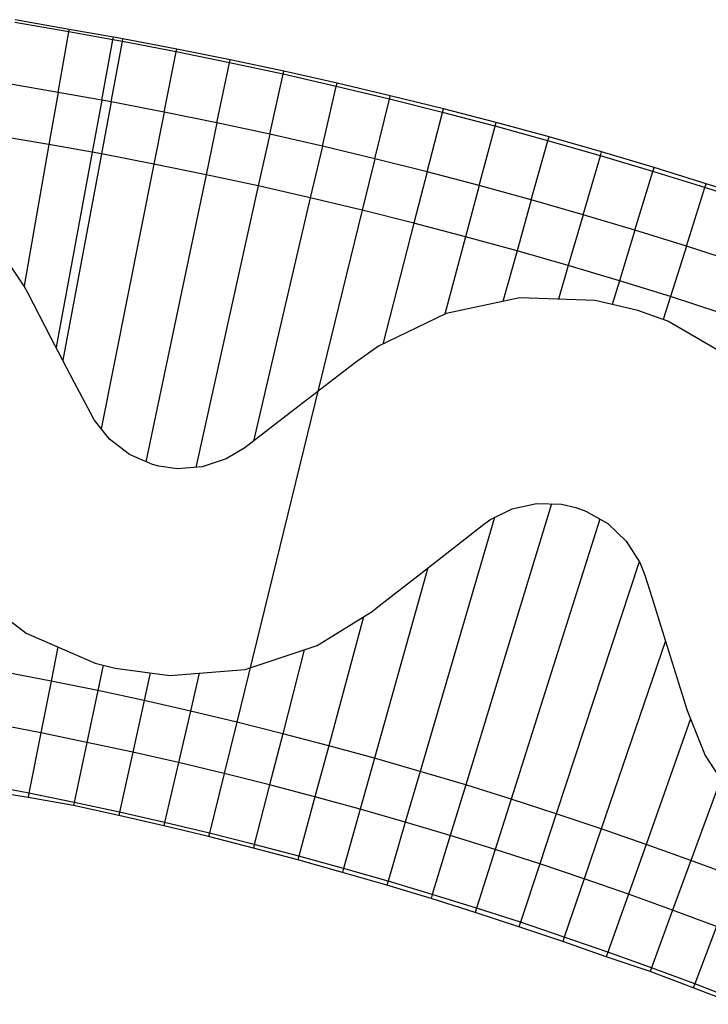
# Model space of a CAD drawing. Header units: metres. Extents: x 1075205 to 1080173, y 1572534 to 1573545.
# Tile 5 of 16: x 1076365 to 1076638, y 1573128 to 1573519. Entities that reach past the tile are written whole.
import ezdxf

# ---------------------------------------------------------------- set-up
doc = ezdxf.new("R2010")
doc.units = ezdxf.units.M
doc.header["$MEASUREMENT"] = 0
doc.layers.add('DaylightGeneral', color=161, linetype='Continuous')
doc.layers.add('Secc_valle', color=7, linetype='Continuous')

msp = doc.modelspace()

# ---------------------------------------------------------------- linework, layer by layer
for points in [[(1076647.94, 1573384.41), (1076621.97, 1573399.37), (1076610.17, 1573403.67), (1076593.2, 1573407.59), (1076563.35, 1573408.63), (1076534.16, 1573402.48), (1076507.32, 1573389.52), (1076498.16, 1573383.03), (1076472.44, 1573363.19), (1076456.61, 1573350.97), (1076454.3, 1573349.18), (1076446.93, 1573344.76), (1076437.41, 1573341.61), (1076427.44, 1573340.85), (1076420.22, 1573341.82), (1076417.6, 1573342.51), (1076408.48, 1573346.49), (1076400.62, 1573352.56), (1076394.49, 1573360.33), (1076393, 1573363.03), (1076386.63, 1573375.24), (1076377.39, 1573392.98), (1076368.16, 1573410.72), (1076366.8, 1573413.32), (1076352.52, 1573434.66)], [(1076343.85, 1573293.71), (1076367.56, 1573275.61), (1076394.97, 1573263.71), (1076402.85, 1573261.66), (1076424.51, 1573258.77), (1076454.42, 1573261.12), (1076482.9, 1573270.71), (1076504.76, 1573284.22), (1076507.06, 1573286.02), (1076522.82, 1573298.33), (1076538.57, 1573310.67), (1076548.4, 1573318.35), (1076551.4, 1573320.54), (1076560.26, 1573324.94), (1076569.96, 1573327.06), (1076579.9, 1573326.75), (1076585.56, 1573325.46), (1076589.5, 1573324.04), (1076598.19, 1573319.09), (1076605.45, 1573312.17), (1076610.86, 1573303.69), (1076612.89, 1573298.64), (1076615.66, 1573289.84), (1076621.64, 1573270.75), (1076627.63, 1573251.67), (1076629.74, 1573244.95), (1076636.86, 1573227), (1076653.08, 1573202.01)]]:
    msp.add_lwpolyline(points)
at = {"layer": 'DaylightGeneral', "color": 161}
for p, q in [((1076384.42, 1573514.28, 68.82), (1076363.06, 1573517.91, 68.8)), ((1076384.42, 1573514.28, 68.82), (1076363.06, 1573517.91, 68.8)), ((1076384.59, 1573515.24, 68.5), (1076363.25, 1573519.09, 68.4)), ((1076380.2, 1573490.25, 68.82), (1076384.42, 1573514.28, 68.82)), ((1076380.2, 1573490.25, 68.82), (1076384.42, 1573514.28, 68.82)), ((1076384.42, 1573514.28, 68.82), (1076384.59, 1573515.24, 68.5)), ((1076384.42, 1573514.28, 68.82), (1076384.59, 1573515.24, 68.5)), ((1076401.94, 1573511.13, 68.84), (1076384.42, 1573514.28, 68.82)), ((1076401.94, 1573511.13, 68.84), (1076384.42, 1573514.28, 68.82)), ((1076402.13, 1573512.14, 68.5), (1076384.59, 1573515.24, 68.5)), ((1076397.5, 1573487.13, 68.84), (1076401.94, 1573511.13, 68.84)), ((1076397.5, 1573487.13, 68.84), (1076401.94, 1573511.13, 68.84)), ((1076401.26, 1573486.44, 68.85), (1076405.74, 1573510.42, 68.85)), ((1076401.26, 1573486.44, 68.85), (1076405.74, 1573510.42, 68.85)), ((1076401.94, 1573511.13, 68.84), (1076402.13, 1573512.14, 68.5)), ((1076401.94, 1573511.13, 68.84), (1076402.13, 1573512.14, 68.5)), ((1076405.74, 1573510.42, 68.85), (1076401.94, 1573511.13, 68.84)), ((1076405.74, 1573510.42, 68.85), (1076401.94, 1573511.13, 68.84)), ((1076405.93, 1573511.45, 68.5), (1076402.13, 1573512.14, 68.5)), ((1076405.74, 1573510.42, 68.85), (1076405.93, 1573511.45, 68.5)), ((1076405.74, 1573510.42, 68.85), (1076405.93, 1573511.45, 68.5)), ((1076427.01, 1573506.32, 68.87), (1076405.74, 1573510.42, 68.85)), ((1076427.01, 1573506.32, 68.87), (1076405.74, 1573510.42, 68.85)), ((1076427.24, 1573507.45, 68.49), (1076405.93, 1573511.45, 68.5)), ((1076422.27, 1573482.39, 68.87), (1076427.01, 1573506.32, 68.87)), ((1076422.27, 1573482.39, 68.87), (1076427.01, 1573506.32, 68.87)), ((1076427.01, 1573506.32, 68.87), (1076427.24, 1573507.45, 68.49)), ((1076427.01, 1573506.32, 68.87), (1076427.24, 1573507.45, 68.49)), ((1076448.24, 1573501.99, 68.89), (1076427.01, 1573506.32, 68.87)), ((1076448.24, 1573501.99, 68.89), (1076427.01, 1573506.32, 68.87)), ((1076448.5, 1573503.21, 68.48), (1076427.24, 1573507.45, 68.49)), ((1076443.23, 1573478.11, 68.89), (1076448.24, 1573501.99, 68.89)), ((1076443.23, 1573478.11, 68.89), (1076448.24, 1573501.99, 68.89)), ((1076448.24, 1573501.99, 68.89), (1076448.5, 1573503.21, 68.48)), ((1076448.24, 1573501.99, 68.89), (1076448.5, 1573503.21, 68.48)), ((1076469.42, 1573497.42, 68.92), (1076448.24, 1573501.99, 68.89)), ((1076469.42, 1573497.42, 68.92), (1076448.24, 1573501.99, 68.89)), ((1076469.69, 1573498.64, 68.5), (1076448.5, 1573503.21, 68.48)), ((1076469.42, 1573497.42, 68.92), (1076469.69, 1573498.64, 68.5)), ((1076469.42, 1573497.42, 68.92), (1076469.69, 1573498.64, 68.5)), ((1076490.85, 1573493.9, 68.5), (1076469.69, 1573498.64, 68.5)), ((1076380.2, 1573490.25, 68.82), (1076359.11, 1573493.83, 68.8)), ((1076464.14, 1573473.6, 68.92), (1076469.42, 1573497.42, 68.92)), ((1076464.14, 1573473.6, 68.92), (1076469.42, 1573497.42, 68.92)), ((1076490.55, 1573492.62, 68.94), (1076469.42, 1573497.42, 68.92)), ((1076490.55, 1573492.62, 68.94), (1076469.42, 1573497.42, 68.92)), ((1076490.55, 1573492.62, 68.94), (1076490.85, 1573493.9, 68.5)), ((1076490.55, 1573492.62, 68.94), (1076490.85, 1573493.9, 68.5)), ((1076511.95, 1573488.93, 68.5), (1076490.85, 1573493.9, 68.5)), ((1076397.5, 1573487.13, 68.84), (1076380.2, 1573490.25, 68.82)), ((1076485.01, 1573468.85, 68.94), (1076490.55, 1573492.62, 68.94)), ((1076485.01, 1573468.85, 68.94), (1076490.55, 1573492.62, 68.94)), ((1076511.62, 1573487.58, 68.96), (1076490.55, 1573492.62, 68.94)), ((1076511.62, 1573487.58, 68.96), (1076490.55, 1573492.62, 68.94)), ((1076401.26, 1573486.44, 68.85), (1076397.5, 1573487.13, 68.84)), ((1076422.27, 1573482.39, 68.87), (1076401.26, 1573486.44, 68.85)), ((1076505.82, 1573463.88, 68.96), (1076511.62, 1573487.58, 68.96)), ((1076505.82, 1573463.88, 68.96), (1076511.62, 1573487.58, 68.96)), ((1076511.62, 1573487.58, 68.96), (1076511.95, 1573488.93, 68.5)), ((1076511.62, 1573487.58, 68.96), (1076511.95, 1573488.93, 68.5)), ((1076532.64, 1573482.3, 68.99), (1076511.62, 1573487.58, 68.96)), ((1076532.64, 1573482.3, 68.99), (1076511.62, 1573487.58, 68.96)), ((1076533, 1573483.72, 68.5), (1076511.95, 1573488.93, 68.5)), ((1076443.23, 1573478.11, 68.89), (1076422.27, 1573482.39, 68.87)), ((1076526.57, 1573458.67, 68.99), (1076532.64, 1573482.3, 68.99)), ((1076526.57, 1573458.67, 68.99), (1076532.64, 1573482.3, 68.99)), ((1076532.64, 1573482.3, 68.99), (1076533, 1573483.72, 68.5)), ((1076532.64, 1573482.3, 68.99), (1076533, 1573483.72, 68.5)), ((1076553.59, 1573476.8, 69.01), (1076532.64, 1573482.3, 68.99)), ((1076553.59, 1573476.8, 69.01), (1076532.64, 1573482.3, 68.99)), ((1076553.99, 1573478.28, 68.5), (1076533, 1573483.72, 68.5)), ((1076464.14, 1573473.6, 68.92), (1076443.23, 1573478.11, 68.89)), ((1076553.59, 1573476.8, 69.01), (1076553.99, 1573478.28, 68.5)), ((1076553.59, 1573476.8, 69.01), (1076553.99, 1573478.28, 68.5)), ((1076574.92, 1573472.6, 68.5), (1076553.99, 1573478.28, 68.5)), ((1076547.26, 1573453.23, 69.01), (1076553.59, 1573476.8, 69.01)), ((1076547.26, 1573453.23, 69.01), (1076553.59, 1573476.8, 69.01)), ((1076574.48, 1573471.06, 69.03), (1076553.59, 1573476.8, 69.01)), ((1076574.48, 1573471.06, 69.03), (1076553.59, 1573476.8, 69.01)), ((1076485.01, 1573468.85, 68.94), (1076464.14, 1573473.6, 68.92)), ((1076567.89, 1573447.57, 69.03), (1076574.48, 1573471.06, 69.03)), ((1076567.89, 1573447.57, 69.03), (1076574.48, 1573471.06, 69.03)), ((1076574.48, 1573471.06, 69.03), (1076574.92, 1573472.6, 68.5)), ((1076574.48, 1573471.06, 69.03), (1076574.92, 1573472.6, 68.5)), ((1076595.31, 1573465.09, 69.06), (1076574.48, 1573471.06, 69.03)), ((1076595.31, 1573465.09, 69.06), (1076574.48, 1573471.06, 69.03)), ((1076595.78, 1573466.69, 68.5), (1076574.92, 1573472.6, 68.5)), ((1076505.82, 1573463.88, 68.96), (1076485.01, 1573468.85, 68.94)), ((1076595.31, 1573465.09, 69.06), (1076595.78, 1573466.69, 68.5)), ((1076595.31, 1573465.09, 69.06), (1076595.78, 1573466.69, 68.5)), ((1076616.55, 1573460.46, 68.53), (1076595.78, 1573466.69, 68.5)), ((1076526.57, 1573458.67, 68.99), (1076505.82, 1573463.88, 68.96)), ((1076588.46, 1573441.67, 69.06), (1076595.31, 1573465.09, 69.06)), ((1076588.46, 1573441.67, 69.06), (1076595.31, 1573465.09, 69.06)), ((1076616.07, 1573458.89, 69.08), (1076595.31, 1573465.09, 69.06)), ((1076616.07, 1573458.89, 69.08), (1076595.31, 1573465.09, 69.06)), ((1076547.26, 1573453.23, 69.01), (1076526.57, 1573458.67, 68.99)), ((1076608.96, 1573435.55, 69.08), (1076616.07, 1573458.89, 69.08)), ((1076608.96, 1573435.55, 69.08), (1076616.07, 1573458.89, 69.08)), ((1076616.07, 1573458.89, 69.08), (1076616.55, 1573460.46, 68.53)), ((1076616.07, 1573458.89, 69.08), (1076616.55, 1573460.46, 68.53)), ((1076636.76, 1573452.46, 69.1), (1076616.07, 1573458.89, 69.08)), ((1076636.76, 1573452.46, 69.1), (1076616.07, 1573458.89, 69.08)), ((1076637.25, 1573453.99, 68.57), (1076616.55, 1573460.46, 68.53)), ((1076567.89, 1573447.57, 69.03), (1076547.26, 1573453.23, 69.01)), ((1076629.39, 1573429.2, 69.1), (1076636.76, 1573452.46, 69.1)), ((1076629.39, 1573429.2, 69.1), (1076636.76, 1573452.46, 69.1)), ((1076636.76, 1573452.46, 69.1), (1076637.25, 1573453.99, 68.57)), ((1076636.76, 1573452.46, 69.1), (1076637.25, 1573453.99, 68.57)), ((1076657.38, 1573445.8, 69.13), (1076636.76, 1573452.46, 69.1)), ((1076657.38, 1573445.8, 69.13), (1076636.76, 1573452.46, 69.1)), ((1076657.91, 1573447.41, 68.56), (1076637.25, 1573453.99, 68.57)), ((1076588.46, 1573441.67, 69.06), (1076567.89, 1573447.57, 69.03)), ((1076608.96, 1573435.55, 69.08), (1076588.46, 1573441.67, 69.06)), ((1076629.39, 1573429.2, 69.1), (1076608.96, 1573435.55, 69.08)), ((1076649.75, 1573422.62, 69.13), (1076629.39, 1573429.2, 69.1)), ((1076373.39, 1573235.99, 68.87), (1076355.12, 1573239.51, 68.85)), ((1076373.39, 1573235.99, 68.87), (1076368.64, 1573212.06, 68.87)), ((1076373.39, 1573235.99, 68.87), (1076368.64, 1573212.06, 68.87)), ((1076391.62, 1573232.27, 68.89), (1076373.39, 1573235.99, 68.87)), ((1076391.62, 1573232.27, 68.89), (1076386.6, 1573208.39, 68.89)), ((1076391.62, 1573232.27, 68.89), (1076386.6, 1573208.39, 68.89)), ((1076409.8, 1573228.35, 68.92), (1076391.62, 1573232.27, 68.89)), ((1076409.8, 1573228.35, 68.92), (1076404.52, 1573204.52, 68.92)), ((1076409.8, 1573228.35, 68.92), (1076404.52, 1573204.52, 68.92)), ((1076427.94, 1573224.22, 68.94), (1076409.8, 1573228.35, 68.92)), ((1076427.94, 1573224.22, 68.94), (1076422.4, 1573200.46, 68.94)), ((1076427.94, 1573224.22, 68.94), (1076422.4, 1573200.46, 68.94)), ((1076446.04, 1573219.89, 68.96), (1076427.94, 1573224.22, 68.94)), ((1076446.04, 1573219.89, 68.96), (1076440.23, 1573196.19, 68.96)), ((1076446.04, 1573219.89, 68.96), (1076440.23, 1573196.19, 68.96)), ((1076464.08, 1573215.37, 68.99), (1076446.04, 1573219.89, 68.96)), ((1076368.3, 1573210.34, 68.29), (1076350.24, 1573213.38, 68.12)), ((1076368.64, 1573212.06, 68.87), (1076350.64, 1573215.52, 68.85)), ((1076368.64, 1573212.06, 68.87), (1076350.64, 1573215.52, 68.85)), ((1076464.08, 1573215.37, 68.99), (1076458.01, 1573191.73, 68.99)), ((1076464.08, 1573215.37, 68.99), (1076458.01, 1573191.73, 68.99)), ((1076482.08, 1573210.64, 69.01), (1076464.08, 1573215.37, 68.99)), ((1076368.64, 1573212.06, 68.87), (1076368.3, 1573210.34, 68.29)), ((1076368.64, 1573212.06, 68.87), (1076368.3, 1573210.34, 68.29)), ((1076386.34, 1573207.15, 68.47), (1076368.3, 1573210.34, 68.29)), ((1076386.6, 1573208.39, 68.89), (1076368.64, 1573212.06, 68.87)), ((1076386.6, 1573208.39, 68.89), (1076368.64, 1573212.06, 68.87)), ((1076386.6, 1573208.39, 68.89), (1076386.34, 1573207.15, 68.47)), ((1076386.6, 1573208.39, 68.89), (1076386.34, 1573207.15, 68.47)), ((1076404.52, 1573204.52, 68.92), (1076386.6, 1573208.39, 68.89)), ((1076404.52, 1573204.52, 68.92), (1076386.6, 1573208.39, 68.89)), ((1076482.08, 1573210.64, 69.01), (1076475.75, 1573187.07, 69.01)), ((1076482.08, 1573210.64, 69.01), (1076475.75, 1573187.07, 69.01)), ((1076500.02, 1573205.71, 69.03), (1076482.08, 1573210.64, 69.01)), ((1076404.25, 1573203.3, 68.5), (1076386.34, 1573207.15, 68.47)), ((1076404.52, 1573204.52, 68.92), (1076404.25, 1573203.3, 68.5)), ((1076404.52, 1573204.52, 68.92), (1076404.25, 1573203.3, 68.5)), ((1076422.4, 1573200.46, 68.94), (1076404.52, 1573204.52, 68.92)), ((1076422.4, 1573200.46, 68.94), (1076404.52, 1573204.52, 68.92)), ((1076500.02, 1573205.71, 69.03), (1076493.42, 1573182.22, 69.03)), ((1076500.02, 1573205.71, 69.03), (1076493.42, 1573182.22, 69.03)), ((1076517.9, 1573200.58, 69.06), (1076500.02, 1573205.71, 69.03)), ((1076422.1, 1573199.17, 68.5), (1076404.25, 1573203.3, 68.5)), ((1076517.9, 1573200.58, 69.06), (1076511.05, 1573177.17, 69.06)), ((1076517.9, 1573200.58, 69.06), (1076511.05, 1573177.17, 69.06)), ((1076535.73, 1573195.26, 69.08), (1076517.9, 1573200.58, 69.06)), ((1076422.4, 1573200.46, 68.94), (1076422.1, 1573199.17, 68.5)), ((1076422.4, 1573200.46, 68.94), (1076422.1, 1573199.17, 68.5)), ((1076439.9, 1573194.84, 68.5), (1076422.1, 1573199.17, 68.5)), ((1076440.23, 1573196.19, 68.96), (1076422.4, 1573200.46, 68.94)), ((1076440.23, 1573196.19, 68.96), (1076422.4, 1573200.46, 68.94)), ((1076440.23, 1573196.19, 68.96), (1076439.9, 1573194.84, 68.5)), ((1076440.23, 1573196.19, 68.96), (1076439.9, 1573194.84, 68.5)), ((1076457.65, 1573190.32, 68.5), (1076439.9, 1573194.84, 68.5)), ((1076458.01, 1573191.73, 68.99), (1076440.23, 1573196.19, 68.96)), ((1076458.01, 1573191.73, 68.99), (1076440.23, 1573196.19, 68.96)), ((1076535.73, 1573195.26, 69.08), (1076528.61, 1573171.92, 69.08)), ((1076535.73, 1573195.26, 69.08), (1076528.61, 1573171.92, 69.08)), ((1076553.49, 1573189.74, 69.1), (1076535.73, 1573195.26, 69.08)), ((1076458.01, 1573191.73, 68.99), (1076457.65, 1573190.32, 68.5)), ((1076458.01, 1573191.73, 68.99), (1076457.65, 1573190.32, 68.5)), ((1076475.35, 1573185.6, 68.5), (1076457.65, 1573190.32, 68.5)), ((1076475.75, 1573187.07, 69.01), (1076458.01, 1573191.73, 68.99)), ((1076475.75, 1573187.07, 69.01), (1076458.01, 1573191.73, 68.99)), ((1076553.49, 1573189.74, 69.1), (1076546.12, 1573166.48, 69.1)), ((1076553.49, 1573189.74, 69.1), (1076546.12, 1573166.48, 69.1)), ((1076571.2, 1573184.02, 69.13), (1076553.49, 1573189.74, 69.1)), ((1076475.75, 1573187.07, 69.01), (1076475.35, 1573185.6, 68.5)), ((1076475.75, 1573187.07, 69.01), (1076475.35, 1573185.6, 68.5)), ((1076492.99, 1573180.68, 68.5), (1076475.35, 1573185.6, 68.5)), ((1076493.42, 1573182.22, 69.03), (1076475.75, 1573187.07, 69.01)), ((1076493.42, 1573182.22, 69.03), (1076475.75, 1573187.07, 69.01)), ((1076493.42, 1573182.22, 69.03), (1076492.99, 1573180.68, 68.5)), ((1076493.42, 1573182.22, 69.03), (1076492.99, 1573180.68, 68.5)), ((1076511.05, 1573177.17, 69.06), (1076493.42, 1573182.22, 69.03)), ((1076511.05, 1573177.17, 69.06), (1076493.42, 1573182.22, 69.03)), ((1076571.2, 1573184.02, 69.13), (1076563.57, 1573160.84, 69.13)), ((1076571.2, 1573184.02, 69.13), (1076563.57, 1573160.84, 69.13)), ((1076588.84, 1573178.1, 69.15), (1076571.2, 1573184.02, 69.13)), ((1076510.58, 1573175.56, 68.5), (1076492.99, 1573180.68, 68.5)), ((1076511.05, 1573177.17, 69.06), (1076510.58, 1573175.56, 68.5)), ((1076511.05, 1573177.17, 69.06), (1076510.58, 1573175.56, 68.5)), ((1076528.61, 1573171.92, 69.08), (1076511.05, 1573177.17, 69.06)), ((1076528.61, 1573171.92, 69.08), (1076511.05, 1573177.17, 69.06)), ((1076588.84, 1573178.1, 69.15), (1076580.95, 1573155.01, 69.15)), ((1076588.84, 1573178.1, 69.15), (1076580.95, 1573155.01, 69.15)), ((1076606.41, 1573171.99, 69.17), (1076588.84, 1573178.1, 69.15)), ((1076528.11, 1573170.25, 68.5), (1076510.58, 1573175.56, 68.5)), ((1076528.61, 1573171.92, 69.08), (1076528.11, 1573170.25, 68.5)), ((1076528.61, 1573171.92, 69.08), (1076528.11, 1573170.25, 68.5)), ((1076545.57, 1573164.75, 68.5), (1076528.11, 1573170.25, 68.5)), ((1076546.12, 1573166.48, 69.1), (1076528.61, 1573171.92, 69.08)), ((1076546.12, 1573166.48, 69.1), (1076528.61, 1573171.92, 69.08)), ((1076606.41, 1573171.99, 69.17), (1076598.26, 1573148.99, 69.17)), ((1076606.41, 1573171.99, 69.17), (1076598.26, 1573148.99, 69.17)), ((1076623.91, 1573165.68, 69.2), (1076606.41, 1573171.99, 69.17)), ((1076546.12, 1573166.48, 69.1), (1076545.57, 1573164.75, 68.5)), ((1076546.12, 1573166.48, 69.1), (1076545.57, 1573164.75, 68.5)), ((1076563.57, 1573160.84, 69.13), (1076546.12, 1573166.48, 69.1)), ((1076563.57, 1573160.84, 69.13), (1076546.12, 1573166.48, 69.1)), ((1076623.91, 1573165.68, 69.2), (1076615.51, 1573142.77, 69.2)), ((1076623.91, 1573165.68, 69.2), (1076615.51, 1573142.77, 69.2)), ((1076641.34, 1573159.18, 69.22), (1076623.91, 1573165.68, 69.2)), ((1076562.98, 1573159.06, 68.5), (1076545.57, 1573164.75, 68.5)), ((1076563.57, 1573160.84, 69.13), (1076562.98, 1573159.06, 68.5)), ((1076563.57, 1573160.84, 69.13), (1076562.98, 1573159.06, 68.5)), ((1076580.32, 1573153.17, 68.5), (1076562.98, 1573159.06, 68.5)), ((1076580.95, 1573155.01, 69.15), (1076563.57, 1573160.84, 69.13)), ((1076580.95, 1573155.01, 69.15), (1076563.57, 1573160.84, 69.13)), ((1076641.34, 1573159.18, 69.22), (1076632.69, 1573136.37, 69.22)), ((1076641.34, 1573159.18, 69.22), (1076632.69, 1573136.37, 69.22)), ((1076580.95, 1573155.01, 69.15), (1076580.32, 1573153.17, 68.5)), ((1076580.95, 1573155.01, 69.15), (1076580.32, 1573153.17, 68.5)), ((1076598.26, 1573148.99, 69.17), (1076580.95, 1573155.01, 69.15)), ((1076598.26, 1573148.99, 69.17), (1076580.95, 1573155.01, 69.15)), ((1076597.59, 1573147.09, 68.5), (1076580.32, 1573153.17, 68.5)), ((1076598.26, 1573148.99, 69.17), (1076597.59, 1573147.09, 68.5)), ((1076598.26, 1573148.99, 69.17), (1076597.59, 1573147.09, 68.5)), ((1076614.97, 1573141.3, 68.67), (1076597.59, 1573147.09, 68.5)), ((1076615.51, 1573142.77, 69.2), (1076598.26, 1573148.99, 69.17)), ((1076615.51, 1573142.77, 69.2), (1076598.26, 1573148.99, 69.17)), ((1076615.51, 1573142.77, 69.2), (1076614.97, 1573141.3, 68.67)), ((1076615.51, 1573142.77, 69.2), (1076614.97, 1573141.3, 68.67)), ((1076632.69, 1573136.37, 69.22), (1076615.51, 1573142.77, 69.2)), ((1076632.69, 1573136.37, 69.22), (1076615.51, 1573142.77, 69.2)), ((1076632.11, 1573134.84, 68.68), (1076614.97, 1573141.3, 68.67)), ((1076632.69, 1573136.37, 69.22), (1076632.11, 1573134.84, 68.68)), ((1076632.69, 1573136.37, 69.22), (1076632.11, 1573134.84, 68.68)), ((1076649.22, 1573128.3, 68.72), (1076632.11, 1573134.84, 68.68)), ((1076649.79, 1573129.77, 69.24), (1076632.69, 1573136.37, 69.22)), ((1076649.79, 1573129.77, 69.24), (1076632.69, 1573136.37, 69.22))]:
    msp.add_line(p, q, dxfattribs=at)
at = {"layer": 'Secc_valle'}
for p, q in [((1076380.2, 1573490.25, 68.82), (1076359.11, 1573493.83, 68.8)), ((1076380.2, 1573490.25, 68.82), (1076376.58, 1573469.56, 67.32)), ((1076380.2, 1573490.25, 68.82), (1076376.58, 1573469.56, 67.32)), ((1076397.5, 1573487.13, 68.84), (1076380.2, 1573490.25, 68.82)), ((1076397.5, 1573487.13, 68.84), (1076393.69, 1573466.48, 67.34)), ((1076397.5, 1573487.13, 68.84), (1076393.69, 1573466.48, 67.34)), ((1076401.26, 1573486.44, 68.85), (1076397.4, 1573465.79, 67.35)), ((1076401.26, 1573486.44, 68.85), (1076397.4, 1573465.79, 67.35)), ((1076401.26, 1573486.44, 68.85), (1076397.5, 1573487.13, 68.84)), ((1076422.27, 1573482.39, 68.87), (1076401.26, 1573486.44, 68.85)), ((1076422.27, 1573482.39, 68.87), (1076418.18, 1573461.79, 67.37)), ((1076422.27, 1573482.39, 68.87), (1076418.18, 1573461.79, 67.37)), ((1076443.23, 1573478.11, 68.89), (1076422.27, 1573482.39, 68.87)), ((1076443.23, 1573478.11, 68.89), (1076438.91, 1573457.56, 67.39)), ((1076443.23, 1573478.11, 68.89), (1076438.91, 1573457.56, 67.39)), ((1076464.14, 1573473.6, 68.92), (1076443.23, 1573478.11, 68.89)), ((1076376.58, 1573469.56, 67.32), (1076355.71, 1573473.1, 67.3)), ((1076376.58, 1573469.56, 67.32), (1076355.71, 1573473.1, 67.3)), ((1076464.14, 1573473.6, 68.92), (1076459.6, 1573453.09, 67.42)), ((1076464.14, 1573473.6, 68.92), (1076459.6, 1573453.09, 67.42)), ((1076485.01, 1573468.85, 68.94), (1076464.14, 1573473.6, 68.92)), ((1076376.58, 1573469.56, 67.32), (1076366.73, 1573413.42, 67.32)), ((1076376.58, 1573469.56, 67.32), (1076366.73, 1573413.42, 67.32)), ((1076393.69, 1573466.48, 67.34), (1076376.58, 1573469.56, 67.32)), ((1076393.69, 1573466.48, 67.34), (1076376.58, 1573469.56, 67.32)), ((1076393.69, 1573466.48, 67.34), (1076379.39, 1573389.13, 67.34)), ((1076393.69, 1573466.48, 67.34), (1076379.39, 1573389.13, 67.34)), ((1076397.4, 1573465.79, 67.35), (1076393.69, 1573466.48, 67.34)), ((1076397.4, 1573465.79, 67.35), (1076393.69, 1573466.48, 67.34)), ((1076485.01, 1573468.85, 68.94), (1076480.24, 1573448.4, 67.44)), ((1076485.01, 1573468.85, 68.94), (1076480.24, 1573448.4, 67.44)), ((1076505.82, 1573463.88, 68.96), (1076485.01, 1573468.85, 68.94)), ((1076397.4, 1573465.79, 67.35), (1076382.1, 1573383.93, 67.35)), ((1076397.4, 1573465.79, 67.35), (1076382.1, 1573383.93, 67.35)), ((1076418.18, 1573461.79, 67.37), (1076397.4, 1573465.79, 67.35)), ((1076418.18, 1573461.79, 67.37), (1076397.4, 1573465.79, 67.35)), ((1076505.82, 1573463.88, 68.96), (1076500.82, 1573443.48, 67.46)), ((1076505.82, 1573463.88, 68.96), (1076500.82, 1573443.48, 67.46)), ((1076526.57, 1573458.67, 68.99), (1076505.82, 1573463.88, 68.96)), ((1076418.18, 1573461.79, 67.37), (1076397.34, 1573356.72, 67.37)), ((1076418.18, 1573461.79, 67.37), (1076397.34, 1573356.72, 67.37)), ((1076438.91, 1573457.56, 67.39), (1076418.18, 1573461.79, 67.37)), ((1076438.91, 1573457.56, 67.39), (1076418.18, 1573461.79, 67.37)), ((1076526.57, 1573458.67, 68.99), (1076521.34, 1573438.33, 67.49)), ((1076526.57, 1573458.67, 68.99), (1076521.34, 1573438.33, 67.49)), ((1076547.26, 1573453.23, 69.01), (1076526.57, 1573458.67, 68.99)), ((1076438.91, 1573457.56, 67.39), (1076415, 1573343.65, 67.39)), ((1076438.91, 1573457.56, 67.39), (1076415, 1573343.65, 67.39)), ((1076459.6, 1573453.09, 67.42), (1076438.91, 1573457.56, 67.39)), ((1076459.6, 1573453.09, 67.42), (1076438.91, 1573457.56, 67.39)), ((1076459.6, 1573453.09, 67.42), (1076434.86, 1573341.42, 67.42)), ((1076459.6, 1573453.09, 67.42), (1076434.86, 1573341.42, 67.42)), ((1076480.24, 1573448.4, 67.44), (1076459.6, 1573453.09, 67.42)), ((1076480.24, 1573448.4, 67.44), (1076459.6, 1573453.09, 67.42)), ((1076547.26, 1573453.23, 69.01), (1076541.81, 1573432.95, 67.51)), ((1076547.26, 1573453.23, 69.01), (1076541.81, 1573432.95, 67.51)), ((1076567.89, 1573447.57, 69.03), (1076547.26, 1573453.23, 69.01)), ((1076480.24, 1573448.4, 67.44), (1076457.71, 1573351.81, 67.44)), ((1076480.24, 1573448.4, 67.44), (1076457.71, 1573351.81, 67.44)), ((1076500.82, 1573443.48, 67.46), (1076480.24, 1573448.4, 67.44)), ((1076500.82, 1573443.48, 67.46), (1076480.24, 1573448.4, 67.44)), ((1076567.89, 1573447.57, 69.03), (1076562.22, 1573427.35, 67.53)), ((1076567.89, 1573447.57, 69.03), (1076562.22, 1573427.35, 67.53)), ((1076588.46, 1573441.67, 69.06), (1076567.89, 1573447.57, 69.03)), ((1076500.82, 1573443.48, 67.46), (1076451.04, 1573240.29, 67.46)), ((1076500.82, 1573443.48, 67.46), (1076451.04, 1573240.29, 67.46)), ((1076521.34, 1573438.33, 67.49), (1076500.82, 1573443.48, 67.46)), ((1076521.34, 1573438.33, 67.49), (1076500.82, 1573443.48, 67.46)), ((1076588.46, 1573441.67, 69.06), (1076582.56, 1573421.52, 67.56)), ((1076588.46, 1573441.67, 69.06), (1076582.56, 1573421.52, 67.56)), ((1076608.96, 1573435.55, 69.08), (1076588.46, 1573441.67, 69.06)), ((1076521.34, 1573438.33, 67.49), (1076509.02, 1573390.34, 67.49)), ((1076521.34, 1573438.33, 67.49), (1076509.02, 1573390.34, 67.49)), ((1076541.81, 1573432.95, 67.51), (1076521.34, 1573438.33, 67.49)), ((1076541.81, 1573432.95, 67.51), (1076521.34, 1573438.33, 67.49)), ((1076608.96, 1573435.55, 69.08), (1076602.84, 1573415.46, 67.58)), ((1076608.96, 1573435.55, 69.08), (1076602.84, 1573415.46, 67.58)), ((1076629.39, 1573429.2, 69.1), (1076608.96, 1573435.55, 69.08)), ((1076541.81, 1573432.95, 67.51), (1076533.54, 1573402.18, 67.51)), ((1076541.81, 1573432.95, 67.51), (1076533.54, 1573402.18, 67.51)), ((1076562.22, 1573427.35, 67.53), (1076541.81, 1573432.95, 67.51)), ((1076562.22, 1573427.35, 67.53), (1076541.81, 1573432.95, 67.51)), ((1076562.22, 1573427.35, 67.53), (1076556.56, 1573407.2, 67.53)), ((1076562.22, 1573427.35, 67.53), (1076556.56, 1573407.2, 67.53)), ((1076582.56, 1573421.52, 67.56), (1076562.22, 1573427.35, 67.53)), ((1076582.56, 1573421.52, 67.56), (1076562.22, 1573427.35, 67.53)), ((1076629.39, 1573429.2, 69.1), (1076623.05, 1573409.18, 67.6)), ((1076629.39, 1573429.2, 69.1), (1076623.05, 1573409.18, 67.6)), ((1076649.75, 1573422.62, 69.13), (1076629.39, 1573429.2, 69.1)), ((1076582.56, 1573421.52, 67.56), (1076578.63, 1573408.1, 67.56)), ((1076582.56, 1573421.52, 67.56), (1076578.63, 1573408.1, 67.56)), ((1076602.84, 1573415.46, 67.58), (1076582.56, 1573421.52, 67.56)), ((1076602.84, 1573415.46, 67.58), (1076582.56, 1573421.52, 67.56)), ((1076602.84, 1573415.46, 67.58), (1076599.96, 1573406.03, 67.58)), ((1076602.84, 1573415.46, 67.58), (1076599.96, 1573406.03, 67.58)), ((1076623.05, 1573409.18, 67.6), (1076602.84, 1573415.46, 67.58)), ((1076623.05, 1573409.18, 67.6), (1076602.84, 1573415.46, 67.58)), ((1076623.05, 1573409.18, 67.6), (1076620.15, 1573400.04, 67.6)), ((1076623.05, 1573409.18, 67.6), (1076620.15, 1573400.04, 67.6)), ((1076643.18, 1573402.67, 67.63), (1076623.05, 1573409.18, 67.6)), ((1076643.18, 1573402.67, 67.63), (1076623.05, 1573409.18, 67.6)), ((1076703.14, 1573381.82, 67.7), (1076631.14, 1573185.4, 67.7)), ((1076703.14, 1573381.82, 67.7), (1076631.14, 1573185.4, 67.7)), ((1076575.84, 1573326.88, 67.58), (1076541.85, 1573215.35, 67.58)), ((1076575.84, 1573326.88, 67.58), (1076541.85, 1573215.35, 67.58)), ((1076553.28, 1573321.48, 67.56), (1076523.8, 1573220.74, 67.56)), ((1076553.28, 1573321.48, 67.56), (1076523.8, 1573220.74, 67.56)), ((1076595.06, 1573320.87, 67.6), (1076559.84, 1573209.76, 67.6)), ((1076595.06, 1573320.87, 67.6), (1076559.84, 1573209.76, 67.6)), ((1076610.69, 1573303.96, 67.63), (1076577.76, 1573203.96, 67.63)), ((1076610.69, 1573303.96, 67.63), (1076577.76, 1573203.96, 67.63)), ((1076526.91, 1573301.54, 67.53), (1076505.69, 1573225.93, 67.53)), ((1076526.91, 1573301.54, 67.53), (1076505.69, 1573225.93, 67.53)), ((1076501.27, 1573282.06, 67.51), (1076487.53, 1573230.92, 67.51)), ((1076501.27, 1573282.06, 67.51), (1076487.53, 1573230.92, 67.51)), ((1076621.09, 1573272.52, 67.65), (1076595.62, 1573197.97, 67.65)), ((1076621.09, 1573272.52, 67.65), (1076595.62, 1573197.97, 67.65)), ((1076380.16, 1573270.14, 67.37), (1076377.47, 1573256.59, 67.37)), ((1076380.16, 1573270.14, 67.37), (1076377.47, 1573256.59, 67.37)), ((1076477.86, 1573269.01, 67.49), (1076469.31, 1573235.71, 67.49)), ((1076477.86, 1573269.01, 67.49), (1076469.31, 1573235.71, 67.49)), ((1076377.47, 1573256.59, 67.37), (1076358.98, 1573260.15, 67.35)), ((1076377.47, 1573256.59, 67.37), (1076358.98, 1573260.15, 67.35)), ((1076398.05, 1573262.91, 67.39), (1076395.93, 1573252.82, 67.39)), ((1076398.05, 1573262.91, 67.39), (1076395.93, 1573252.82, 67.39)), ((1076416.77, 1573259.8, 67.42), (1076414.35, 1573248.85, 67.42)), ((1076416.77, 1573259.8, 67.42), (1076414.35, 1573248.85, 67.42)), ((1076436.22, 1573259.69, 67.44), (1076432.71, 1573244.67, 67.44)), ((1076436.22, 1573259.69, 67.44), (1076432.71, 1573244.67, 67.44)), ((1076377.47, 1573256.59, 67.37), (1076373.39, 1573235.99, 68.87)), ((1076377.47, 1573256.59, 67.37), (1076373.39, 1573235.99, 68.87)), ((1076395.93, 1573252.82, 67.39), (1076377.47, 1573256.59, 67.37)), ((1076395.93, 1573252.82, 67.39), (1076377.47, 1573256.59, 67.37)), ((1076395.93, 1573252.82, 67.39), (1076391.62, 1573232.27, 68.89)), ((1076395.93, 1573252.82, 67.39), (1076391.62, 1573232.27, 68.89)), ((1076414.35, 1573248.85, 67.42), (1076395.93, 1573252.82, 67.39)), ((1076414.35, 1573248.85, 67.42), (1076395.93, 1573252.82, 67.39)), ((1076414.35, 1573248.85, 67.42), (1076409.8, 1573228.35, 68.92)), ((1076414.35, 1573248.85, 67.42), (1076409.8, 1573228.35, 68.92)), ((1076432.71, 1573244.67, 67.44), (1076414.35, 1573248.85, 67.42)), ((1076432.71, 1573244.67, 67.44), (1076414.35, 1573248.85, 67.42)), ((1076432.71, 1573244.67, 67.44), (1076427.94, 1573224.22, 68.94)), ((1076432.71, 1573244.67, 67.44), (1076427.94, 1573224.22, 68.94)), ((1076451.04, 1573240.29, 67.46), (1076432.71, 1573244.67, 67.44)), ((1076451.04, 1573240.29, 67.46), (1076432.71, 1573244.67, 67.44)), ((1076451.04, 1573240.29, 67.46), (1076446.04, 1573219.89, 68.96)), ((1076451.04, 1573240.29, 67.46), (1076446.04, 1573219.89, 68.96)), ((1076469.31, 1573235.71, 67.49), (1076451.04, 1573240.29, 67.46)), ((1076469.31, 1573235.71, 67.49), (1076451.04, 1573240.29, 67.46)), ((1076631.06, 1573241.62, 67.67), (1076613.42, 1573191.79, 67.67)), ((1076631.06, 1573241.62, 67.67), (1076613.42, 1573191.79, 67.67)), ((1076373.39, 1573235.99, 68.87), (1076355.12, 1573239.51, 68.85)), ((1076391.62, 1573232.27, 68.89), (1076373.39, 1573235.99, 68.87)), ((1076469.31, 1573235.71, 67.49), (1076464.08, 1573215.37, 68.99)), ((1076469.31, 1573235.71, 67.49), (1076464.08, 1573215.37, 68.99)), ((1076487.53, 1573230.92, 67.51), (1076469.31, 1573235.71, 67.49)), ((1076487.53, 1573230.92, 67.51), (1076469.31, 1573235.71, 67.49)), ((1076409.8, 1573228.35, 68.92), (1076391.62, 1573232.27, 68.89)), ((1076427.94, 1573224.22, 68.94), (1076409.8, 1573228.35, 68.92)), ((1076487.53, 1573230.92, 67.51), (1076482.08, 1573210.64, 69.01)), ((1076487.53, 1573230.92, 67.51), (1076482.08, 1573210.64, 69.01)), ((1076505.69, 1573225.93, 67.53), (1076487.53, 1573230.92, 67.51)), ((1076505.69, 1573225.93, 67.53), (1076487.53, 1573230.92, 67.51)), ((1076446.04, 1573219.89, 68.96), (1076427.94, 1573224.22, 68.94)), ((1076505.69, 1573225.93, 67.53), (1076500.02, 1573205.71, 69.03)), ((1076505.69, 1573225.93, 67.53), (1076500.02, 1573205.71, 69.03)), ((1076523.8, 1573220.74, 67.56), (1076505.69, 1573225.93, 67.53)), ((1076523.8, 1573220.74, 67.56), (1076505.69, 1573225.93, 67.53)), ((1076523.8, 1573220.74, 67.56), (1076517.9, 1573200.58, 69.06)), ((1076523.8, 1573220.74, 67.56), (1076517.9, 1573200.58, 69.06)), ((1076541.85, 1573215.35, 67.58), (1076523.8, 1573220.74, 67.56)), ((1076541.85, 1573215.35, 67.58), (1076523.8, 1573220.74, 67.56)), ((1076464.08, 1573215.37, 68.99), (1076446.04, 1573219.89, 68.96)), ((1076482.08, 1573210.64, 69.01), (1076464.08, 1573215.37, 68.99)), ((1076541.85, 1573215.35, 67.58), (1076535.73, 1573195.26, 69.08)), ((1076541.85, 1573215.35, 67.58), (1076535.73, 1573195.26, 69.08)), ((1076559.84, 1573209.76, 67.6), (1076541.85, 1573215.35, 67.58)), ((1076559.84, 1573209.76, 67.6), (1076541.85, 1573215.35, 67.58)), ((1076500.02, 1573205.71, 69.03), (1076482.08, 1573210.64, 69.01)), ((1076559.84, 1573209.76, 67.6), (1076553.49, 1573189.74, 69.1)), ((1076559.84, 1573209.76, 67.6), (1076553.49, 1573189.74, 69.1)), ((1076577.76, 1573203.96, 67.63), (1076559.84, 1573209.76, 67.6)), ((1076577.76, 1573203.96, 67.63), (1076559.84, 1573209.76, 67.6)), ((1076517.9, 1573200.58, 69.06), (1076500.02, 1573205.71, 69.03)), ((1076535.73, 1573195.26, 69.08), (1076517.9, 1573200.58, 69.06)), ((1076577.76, 1573203.96, 67.63), (1076571.2, 1573184.02, 69.13)), ((1076577.76, 1573203.96, 67.63), (1076571.2, 1573184.02, 69.13)), ((1076595.62, 1573197.97, 67.65), (1076577.76, 1573203.96, 67.63)), ((1076595.62, 1573197.97, 67.65), (1076577.76, 1573203.96, 67.63)), ((1076595.62, 1573197.97, 67.65), (1076588.84, 1573178.1, 69.15)), ((1076595.62, 1573197.97, 67.65), (1076588.84, 1573178.1, 69.15)), ((1076613.42, 1573191.79, 67.67), (1076595.62, 1573197.97, 67.65)), ((1076613.42, 1573191.79, 67.67), (1076595.62, 1573197.97, 67.65)), ((1076553.49, 1573189.74, 69.1), (1076535.73, 1573195.26, 69.08)), ((1076571.2, 1573184.02, 69.13), (1076553.49, 1573189.74, 69.1)), ((1076613.42, 1573191.79, 67.67), (1076606.41, 1573171.99, 69.17)), ((1076613.42, 1573191.79, 67.67), (1076606.41, 1573171.99, 69.17)), ((1076631.14, 1573185.4, 67.7), (1076613.42, 1573191.79, 67.67)), ((1076631.14, 1573185.4, 67.7), (1076613.42, 1573191.79, 67.67)), ((1076631.14, 1573185.4, 67.7), (1076623.91, 1573165.68, 69.2)), ((1076631.14, 1573185.4, 67.7), (1076623.91, 1573165.68, 69.2)), ((1076648.79, 1573178.82, 67.72), (1076631.14, 1573185.4, 67.7)), ((1076648.79, 1573178.82, 67.72), (1076631.14, 1573185.4, 67.7)), ((1076588.84, 1573178.1, 69.15), (1076571.2, 1573184.02, 69.13)), ((1076606.41, 1573171.99, 69.17), (1076588.84, 1573178.1, 69.15)), ((1076623.91, 1573165.68, 69.2), (1076606.41, 1573171.99, 69.17)), ((1076641.34, 1573159.18, 69.22), (1076623.91, 1573165.68, 69.2))]:
    msp.add_line(p, q, dxfattribs=at)

doc.saveas('drawing.dxf')
